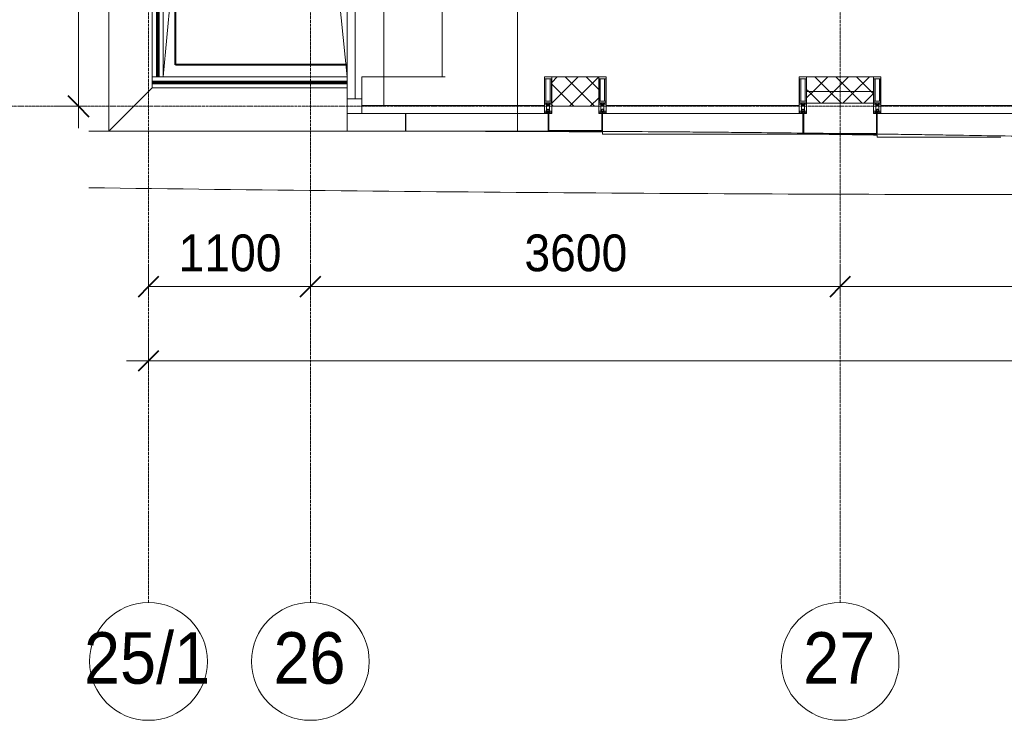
# Model space of a CAD drawing. Header units: millimetres. Extents: x 5617 to 101473, y 7718 to 212653.
# Tile 2 of 66: x 26655 to 33346, y 11226 to 15989. Entities that reach past the tile are written whole.
import ezdxf

# ---------------------------------------------------------------- set-up
doc = ezdxf.new("R2010")
doc.units = ezdxf.units.MM
for name, pattern in [('ADSK_Линия сетки', [25, 20, -2.5, 0, -2.5]), ('Линия сетки', [25, 20, -2.5, 0, -2.5]), ('Штрих_3_1_5_', [4.5, 3, -1.5]), ('Штриховая_ш3 п1_5', [4.5, 3, -1.5])]:
    doc.linetypes.add(name, pattern=pattern)
doc.layers.add('_Разделитель помещений_', color=4, linetype='Штриховая_ш3 п1_5', lineweight=40, true_color=0x00ffff)
for name, color, linetype, lineweight in [('Балясины', 7, 'Continuous', 30), ('Импосты витража', 7, 'Continuous', 18), ('Колонны', 7, 'Continuous', 18), ('Ограждение', 7, 'Continuous', 18), ('Оси', 7, 'Continuous', 9), ('Панели витража', 7, 'Continuous', 18), ('Перекрытия', 7, 'Continuous', 18), ('Поручни', 7, 'Continuous', 18), ('Размеры', 7, 'Continuous', 9), ('Размеры-100', 7, 'Continuous', 9), ('Стены разрез', 7, 'Continuous', 40), ('Стены штриховка', 7, 'Continuous', 40), ('Форма', 7, 'Continuous', 18), ('Формообразующий элемент-перекрытие', 7, 'Continuous', 18), ('Элементы узлов', 7, 'Continuous', 18)]:
    doc.layers.add(name, color=color, linetype=linetype, lineweight=lineweight)
doc.styles.add('Arial', font='arial.ttf', dxfattribs={"width": 0.9, "height": 250})
doc.styles.add('Arial_1', font='arial.ttf', dxfattribs={"width": 0.9, "height": 350})
doc.dimstyles.new('Основной_2_5_мм', dxfattribs={"dimscale": 304.8, "dimtxt": 255.06485, "dimasz": 0.463911, "dimexe": 0.492126, "dimexo": 0.492126, "dimgap": 0.098425, "dimtad": 1, "dimdec": 0, "dimdsep": 46, "dimtxsty": 'Arial', "dimblk1": 'OBLIQUE', "dimblk2": 'OBLIQUE', "dimsah": 1, "dimcen": 0.09, "dimdle": 0.492126, "dimazin": 2, "dimtfac": 1, "dimtdec": 4, "dimtix": 1, "dimtmove": 0, "dimatfit": 3, "dimfxl": 1, "dimtvp": 1, "dimtolj": 1, "dimtzin": 0, "dimlwd": 20, "dimlwe": 20, "dimarcsym": 2})
pattern_1 = [(45, (0, 0), (-70.71068, 70.71068), []), (135, (0, 0), (-70.71068, -70.71068), [])]

# ---------------------------------------------------------------- blocks, each defined once
blk = doc.blocks.new('135_SLK_K4_AR_rvt-1-МКСС_К4_L19_64_800_')
at = {"layer": '_Разделитель помещений_', "color": 131, "linetype": 'Штрих_3_1_5_', "true_color": 0xaaffff}
for p, q in [((103432.5, 15682.5), (103432.5, 23882.5)), ((104600, 15682.5), (103432.5, 15682.5))]:
    blk.add_line(p, q, dxfattribs=at)
blk = doc.blocks.new('Ограждение - Ограждение-5832918-МКСС_К4_L19_64_800_')
at = {"layer": 'Ограждение', "lineweight": 5}
for points in [[(21850, 163), (21850, 171), (20525, 171), (20525, 163), (21704.8, 163)], [(21850, 154), (21850, 162), (20525, 162), (20525, 154), (21704.8, 154)]]:
    blk.add_hatch(color=256, dxfattribs=at).paths.add_polyline_path(points)
at = {"layer": 'Поручни', "color": 253, "lineweight": 5, "true_color": 0xaaaaaa}
for p, q in [((20525, 200), (20554, 200)), ((20525, 171.5), (20525, 200)), ((21850, 171.5), (20525, 171.5)), ((21850, 171), (20525, 171)), ((20525, 171), (20525, 163)), ((20525, 162), (20525, 163)), ((20525, 163), (21850, 163)), ((21850, 162), (20525, 162)), ((20525, 162), (20525, 154)), ((20525, 154), (21850, 154)), ((21850, 153.5), (20525, 153.5)), ((20525, 125), (20525, 153.5)), ((20571, 200), (21850, 200)), ((21850, 163), (21850, 171)), ((21850, 154), (21850, 162)), ((21850, 125), (20525, 125))]:
    blk.add_line(p, q, dxfattribs=at)
blk = doc.blocks.new('Ограждение - 18Lx18W-7431883-МКСС_К4_L19_64_800_')
at = {"layer": 'Балясины', "color": 253, "lineweight": 5, "true_color": 0xaaaaaa}
for p, q in [((9, 9), (-9, 9)), ((-9, 9), (-9, -9)), ((9, -9), (9, 9)), ((-9, -9), (9, -9))]:
    blk.add_line(p, q, dxfattribs=at)
blk = doc.blocks.new('Ограждение - Ограждение-5832923-МКСС_К4_L19_64_800_')
at = {"layer": 'Ограждение', "lineweight": 5}
h = blk.add_hatch(color=256, dxfattribs=at)
h.paths.add_polyline_path([(20554, 200), (20562, 200), (20562, 1809.2), (20554, 1809.2), (20554, 379.3)])
h.paths.add_polyline_path([(20554, 1827.2), (20562, 1827.2), (20562, 3436.5), (20554, 3436.5), (20554, 2771.2)])
h = blk.add_hatch(color=256, dxfattribs=at)
h.paths.add_polyline_path([(20563, 200), (20571, 200), (20571, 1809.2), (20563, 1809.2), (20563, 379.3)])
h.paths.add_polyline_path([(20563, 1827.2), (20571, 1827.2), (20571, 3436.5), (20563, 3436.5), (20563, 2771.2)])
at = {"layer": 'Поручни', "color": 253, "lineweight": 5, "true_color": 0xaaaaaa}
for p, q in [((20525, 200), (20525, 3436.5)), ((20525, 3436.5), (20553.5, 3436.5)), ((20553.5, 1827.2), (20553.5, 3436.5)), ((20562, 3436.5), (20554, 3436.5)), ((20554, 3436.5), (20554, 1827.2)), ((20562, 1827.2), (20562, 3436.5)), ((20562, 3436.5), (20563, 3436.5)), ((20571, 3436.5), (20563, 3436.5)), ((20563, 3436.5), (20563, 1827.2)), ((20571, 1827.2), (20571, 3436.5)), ((20571.5, 1827.2), (20571.5, 3436.5)), ((20571.5, 3436.5), (20600, 3436.5)), ((20600, 3436.5), (20600, 200)), ((20553.5, 200), (20553.5, 1809.2)), ((20554, 1809.2), (20554, 200)), ((20562, 200), (20562, 1809.2)), ((20563, 1809.2), (20563, 200)), ((20571, 200), (20571, 1809.2)), ((20571.5, 200), (20571.5, 1809.2)), ((20553.5, 200), (20525, 200)), ((20554, 200), (20562, 200)), ((20563, 200), (20571, 200)), ((20600, 200), (20571.5, 200))]:
    blk.add_line(p, q, dxfattribs=at)
at = {"rotation": 180}
blk.add_blockref('Ограждение - 18Lx18W-7431883-МКСС_К4_L19_64_800_', (20562.5, 1818.2), dxfattribs=at)
blk = doc.blocks.new('System Panel - A_PAN_Glass-7508360-МКСС_К4_L19_64_800_')
at = {"layer": 'Панели витража', "color": 253, "lineweight": 5, "true_color": 0xaaaaaa}
for p, q in [((620, 55), (-620, 55)), ((-620, 55), (-620, 0)), ((-620, 0), (620, 0)), ((620, 0), (620, 55))]:
    blk.add_line(p, q, dxfattribs=at)
blk = doc.blocks.new('Rectangular Mullion - R_StandardFrame_50Wx250H-7127484-МКСС_К4_L19_64_800_')
at = {"layer": 'Импосты витража', "color": 253, "lineweight": 5, "true_color": 0xaaaaaa}
for p in [(104700, 15450), (105266.5, 15600)]:
    blk.add_line(p, (104700, 15600), dxfattribs=at)
blk = doc.blocks.new('System Panel - A_PAN_Glass-7508020-МКСС_К4_L19_64_800_')
at = {"layer": 'Панели витража', "color": 253, "lineweight": 5, "true_color": 0xaaaaaa}
for p, q in [((656.25, 55), (-656.25, 55)), ((-656.25, 55), (-656.25, 0)), ((-656.25, 0), (656.25, 0)), ((656.25, 0), (656.25, 55))]:
    blk.add_line(p, q, dxfattribs=at)
blk = doc.blocks.new('Rectangular Mullion - 50Wx250H-2623690-МКСС_К4_L19_64_800_')
at = {"layer": 'Элементы узлов', "color": 253, "lineweight": 5, "true_color": 0xaaaaaa}
for p, q in [((-25, 65.2), (-25, 250)), ((-25, 250), (0, 250)), ((-23, 237.3), (0, 237.3)), ((-23, 237.3), (-23, 73.6)), ((-14.9, 84), (-14.9, 237.3)), ((25, 250), (0, 250)), ((23, 237.3), (0, 237.3)), ((14.9, 84), (14.9, 237.3)), ((23, 237.3), (23, 73.6)), ((25, 65.2), (25, 250)), ((0, 84), (-23, 84)), ((-0.5, 73.6), (-23, 73.6)), ((-14, 71.3), (-14, 65.2)), ((-10, 71.3), (-14, 71.3)), ((-10, 53), (-10, 71.3)), ((-7, 65.2), (-5.9, 67.3)), ((-4.1, 67.3), (-5.9, 67.3)), ((-4.1, 67.3), (-2.9, 65.1)), ((0, 84), (23, 84)), ((0.5, 73.6), (23, 73.6)), ((4.1, 67.3), (2.9, 65.1)), ((4.1, 67.3), (5.9, 67.3)), ((7, 65.2), (5.9, 67.3)), ((10, 71.3), (14, 71.3)), ((10, 53), (10, 71.3)), ((14, 71.3), (14, 65.2)), ((-14, 65.2), (-25, 65.2)), ((-23.8, 14.6), (-25, 14.2)), ((-25, 0), (-25, 14.2)), ((-22.3, 17), (-23.8, 17)), ((-23.8, 17), (-23.8, 14.6)), ((-22.5, 10.6), (-23.8, 14.6)), ((-22.5, 10.6), (-23.7, 9.9)), ((-23.7, 1.3), (-23.7, 9.9)), ((-23.7, 1.3), (-11.8, 1.3)), ((-23.2, 10.2), (-22.5, 8)), ((-22.5, 8), (-22.5, 4.5)), ((-21.3, 4.5), (-22.5, 4.5)), ((-22.3, 17), (-22.3, 16)), ((-22.3, 16), (-21.3, 16)), ((-19, 17.6), (-21.3, 16)), ((-21.3, 4.5), (-21.3, 6.5)), ((-21.3, 6.5), (-14.2, 6.5)), ((-18.4, 16.6), (-19, 17.6)), ((-7.4, 16.6), (-18.4, 16.6)), ((-14.2, 6.5), (-14.2, 4.5)), ((-13.2, 4.5), (-14.2, 4.5)), ((-13.2, 4.5), (-12.2, 7.2)), ((-12.7, 7.6), (-11.3, 11.4)), ((-12.7, 7.6), (-11.8, 6.9)), ((-12.2, 9), (-12.2, 14.8)), ((-12.2, 14.8), (0, 14.8)), ((-11.8, 1.3), (-11.8, 6.9)), ((-10.5, 11.2), (-11.3, 11.4)), ((-10.5, 1.5), (-10.5, 11.2)), ((-4.8, 1.5), (-10.5, 1.5)), ((-8.7, 53), (-10, 53)), ((-10, 53), (-10, 17)), ((-10, 17), (-7.5, 17)), ((-8.7, 53), (-7, 54.7)), ((-8.5, 23), (-1.5, 30)), ((-8.5, 18.5), (-8.5, 23)), ((-7.5, 18.5), (-8.5, 18.5)), ((-7.5, 17), (-7.5, 18.5)), ((-7.4, 18), (-7.4, 16.6)), ((-2.6, 18), (-7.4, 18)), ((-7, 65.2), (-7, 54.7)), ((0, 8), (-4.8, 8)), ((-4.8, 1.5), (-4.8, 8)), ((-2.9, 65.1), (-2.9, 54.6)), ((-1.3, 53), (-2.9, 54.6)), ((-2.6, 18), (-2.6, 16.8)), ((-2.6, 16.8), (0, 16.8)), ((-1.5, 30), (0, 30)), ((0, 53), (-1.3, 53)), ((0, 53), (1.3, 53)), ((1.5, 30), (0, 30)), ((2.6, 16.8), (0, 16.8)), ((0, 14.8), (0, 16.8)), ((0, 14.8), (0, 16.8)), ((12.2, 14.8), (0, 14.8)), ((0, 0), (0, 8)), ((0, 8), (4.8, 8)), ((0, 0), (0, 8)), ((1.3, 53), (2.9, 54.6)), ((8.5, 23), (1.5, 30)), ((2.6, 18), (2.6, 16.8)), ((2.6, 18), (7.4, 18)), ((2.9, 65.1), (2.9, 54.6)), ((4.8, 1.5), (4.8, 8)), ((4.8, 1.5), (10.5, 1.5)), ((7, 65.2), (7, 54.7)), ((8.7, 53), (7, 54.7)), ((7.4, 18), (7.4, 16.6)), ((7.4, 16.6), (18.4, 16.6)), ((7.5, 18.5), (8.5, 18.5)), ((7.5, 17), (7.5, 18.5)), ((10, 17), (7.5, 17)), ((8.5, 18.5), (8.5, 23)), ((8.7, 53), (10, 53)), ((10, 53), (10, 17)), ((10.5, 11.2), (11.3, 11.4)), ((10.5, 1.5), (10.5, 11.2)), ((12.7, 7.6), (11.3, 11.4)), ((12.7, 7.6), (11.8, 6.9)), ((11.8, 1.3), (11.8, 6.9)), ((23.7, 1.3), (11.8, 1.3)), ((12.2, 9), (12.2, 14.8)), ((13.2, 4.5), (12.2, 7.2)), ((13.2, 4.5), (14.2, 4.5)), ((14, 65.2), (25, 65.2)), ((21.3, 6.5), (14.2, 6.5)), ((14.2, 6.5), (14.2, 4.5)), ((18.4, 16.6), (19, 17.6)), ((19, 17.6), (21.3, 16)), ((22.3, 16), (21.3, 16)), ((21.3, 4.5), (21.3, 6.5)), ((21.3, 4.5), (22.5, 4.5)), ((22.3, 17), (22.3, 16)), ((22.3, 17), (23.8, 17)), ((22.5, 10.6), (23.8, 14.6)), ((22.5, 10.6), (23.7, 9.9)), ((23.2, 10.2), (22.5, 8)), ((22.5, 8), (22.5, 4.5)), ((23.7, 1.3), (23.7, 9.9)), ((23.8, 17), (23.8, 14.6)), ((23.8, 14.6), (25, 14.2)), ((25, 0), (25, 14.2)), ((-25, 0), (0, 0)), ((25, 0), (0, 0))]:
    blk.add_line(p, q, dxfattribs=at)
for centre, start, end in [((-0.5, 73.1), 360, 90), ((0.5, 73.1), 90, 180)]:
    blk.add_arc(centre, 0.5, start, end, dxfattribs=at)
blk = doc.blocks.new('Rectangular Mullion - R_StandardFrame_50Wx250H-7505732-МКСС_К4_L19_64_800_')
at = {"layer": 'Импосты витража', "color": 253, "lineweight": 5, "true_color": 0xaaaaaa}
for p, q in [((-25, -250), (-25, 0)), ((-25, 0), (0, 0)), ((5, 0), (25, 0)), ((25, 0), (25, -250)), ((25, -250), (-25, -250))]:
    blk.add_line(p, q, dxfattribs=at)
blk = doc.blocks.new('Rectangular Mullion - R_StandardFrame_50Wx250H-7505731-МКСС_К4_L19_64_800_')
at = {"layer": 'Импосты витража', "color": 253, "lineweight": 5, "true_color": 0xaaaaaa}
for p, q in [((-25, -250), (-25, 0)), ((-25, 0), (-5, 0)), ((0, 0), (25, 0)), ((25, 0), (25, -250)), ((25, -250), (-25, -250))]:
    blk.add_line(p, q, dxfattribs=at)
blk = doc.blocks.new('System Panel - A_PAN_Glass-7511211-МКСС_К4_L19_64_800_')
at = {"layer": 'Панели витража', "color": 253, "lineweight": 5, "true_color": 0xaaaaaa}
for p, q in [((656.25, 55), (-656.25, 55)), ((-656.25, 55), (-656.25, 0)), ((-656.25, 0), (656.25, 0)), ((656.25, 0), (656.25, 55))]:
    blk.add_line(p, q, dxfattribs=at)
blk = doc.blocks.new('Rectangular Mullion - R_StandardFrame_50Wx250H-V54-МКСС_К4_L19_64_800_')
at = {"layer": 'Импосты витража', "color": 253, "lineweight": 5, "true_color": 0xaaaaaa}
for p, q in [((-25, -250), (-25, 0)), ((-25, 0), (-5, 0)), ((0, 0), (25, 0)), ((25, 0), (25, -250)), ((25, -250), (-25, -250))]:
    blk.add_line(p, q, dxfattribs=at)
blk = doc.blocks.new('System Panel - A_PAN_Glass-7491648-МКСС_К4_L19_64_800_')
at = {"layer": 'Панели витража', "color": 253, "lineweight": 5, "true_color": 0xaaaaaa}
for p, q in [((720, 55), (-720, 55)), ((-720, 55), (-720, 0)), ((-720, 0), (720, 0)), ((720, 0), (720, 55))]:
    blk.add_line(p, q, dxfattribs=at)
blk = doc.blocks.new('Rectangular Mullion - R_StandardFrame_50Wx250H-7122652-МКСС_К4_L19_64_800_')
at = {"layer": 'Импосты витража', "color": 253, "lineweight": 5, "true_color": 0xaaaaaa}
for p in [(104655, 16890), (104850, 15405)]:
    blk.add_line(p, (104850, 16890), dxfattribs=at)
blk = doc.blocks.new('Quad Corner Mullion - Q_0_100_-50-7508328-МКСС_К4_L19_64_800_')
at = {"layer": 'Импосты витража', "color": 253, "lineweight": 5, "true_color": 0xaaaaaa}
for p, q in [((0, 0), (-100, 0)), ((-100, 0), (-100, -100)), ((0, -100), (0, 0)), ((-100, -100), (0, -100))]:
    blk.add_line(p, q, dxfattribs=at)
blk = doc.blocks.new('A_SLK_PAN_Type1 - Прямой тип панели-6537784-МКСС_К4_L19_64_800_')
at = {"layer": 'Колонны', "lineweight": 5}
for p, q in [((-252.5, 140), (252.5, 140)), ((-252.5, 0), (-252.5, 140)), ((-247.5, 135), (-247.5, 0)), ((247.5, 135), (-247.5, 135)), ((247.5, 0), (247.5, 135)), ((252.5, 140), (252.5, 0)), ((-247.5, 0), (-252.5, 0)), ((252.5, 0), (247.5, 0))]:
    blk.add_line(p, q, dxfattribs=at)
blk = doc.blocks.new('A_SLK_PAN_Type1 - Прямой тип панели-6537786-МКСС_К4_L19_64_800_')
at = {"layer": 'Колонны', "lineweight": 5}
for p, q in [((-185, 120), (185, 120)), ((-185, 0), (-185, 120)), ((-180, 115), (-180, 0)), ((180, 115), (-180, 115)), ((180, 0), (180, 115)), ((185, 120), (185, 0)), ((-180, 0), (-185, 0)), ((185, 0), (180, 0))]:
    blk.add_line(p, q, dxfattribs=at)
blk = doc.blocks.new('A_OGR_PAN_Отлив - A_OGR_PAN_Отлив-6122042-МКСС_К4_L19_64_800_')
at = {"layer": 'Колонны', "color": 253, "lineweight": 5, "true_color": 0xaaaaaa}
for q in [(-681.2, -145.7), (157.8, -160)]:
    blk.add_line((-681.2, -160), q, dxfattribs=at)
blk = doc.blocks.new('A_OGR_PAN_Отлив - A_OGR_PAN_Отлив-6122033-МКСС_К4_L19_64_800_')
at = {"layer": 'Колонны', "color": 253, "lineweight": 5, "true_color": 0xaaaaaa}
for q in [(-681.2, -124.1), (681.2, -140)]:
    blk.add_line((-681.2, -140), q, dxfattribs=at)
blk = doc.blocks.new('A_OGR_PAN_Отлив - A_OGR_PAN_Отлив-6286440-МКСС_К4_L19_64_800_')
at = {"layer": 'Колонны', "color": 253, "lineweight": 5, "true_color": 0xaaaaaa}
for q in [(-483.7, 0), (-234, -120)]:
    blk.add_line((-483.7, -120), q, dxfattribs=at)
blk = doc.blocks.new('135_SLK_K4_AR_FCD_rvt-1-МКСС_К4_L19_64_800_')
at = {"layer": 'Стены разрез', "lineweight": 5, "true_color": 0xaaaaaa}
h = blk.add_hatch(dxfattribs=at)
h.set_pattern_fill('FP_4', color=253, style=0, pattern_type=2)
h.set_pattern_definition(pattern_1)
h.paths.add_polyline_path([(106065.7, 15400), (106310, 15400), (106310, 15600), (105990, 15600), (105990, 15400)])
h = blk.add_hatch(dxfattribs=at)
h.set_pattern_fill('FP_4', color=253, style=0, pattern_type=2)
h.set_pattern_definition(pattern_1)
h.paths.add_polyline_path([(108177.5, 15500), (108177.5, 15600), (107722.5, 15600), (107722.5, 15500)])
h = blk.add_hatch(dxfattribs=at)
h.set_pattern_fill('FP_4', color=253, style=0, pattern_type=2)
h.set_pattern_definition(pattern_1)
h.paths.add_polyline_path([(108177.5, 15420), (108177.5, 15500), (107722.5, 15500), (107722.5, 15420), (107945.2, 15420)])
at = {"layer": 'Колонны', "color": 253, "lineweight": 5, "true_color": 0xaaaaaa}
for p in [(104997.5, 15350), (104600, 15230)]:
    blk.add_line(p, (104997.5, 15230), dxfattribs=at)
at = {"layer": 'Перекрытия', "color": 253, "lineweight": 5, "true_color": 0xaaaaaa}
for p, q in [((102980, 15230), (102980, 24250)), ((103925.3, 21938.2), (103350, 15600)), ((104600, 15600), (103944.1, 21941.3)), ((103275, 15525), (102980, 15230)), ((104600, 15350), (104600, 15230)), ((104600, 15230), (102980, 15230))]:
    blk.add_line(p, q, dxfattribs=at)
at = {"layer": 'Стены разрез', "color": 253, "lineweight": 9, "true_color": 0xaaaaaa}
for p, q in [((106310, 15600), (105990, 15600)), ((105990, 15600), (105990, 15400)), ((106310, 15400), (106310, 15600)), ((108177.5, 15600), (107722.5, 15600)), ((107722.5, 15600), (107722.5, 15420)), ((108177.5, 15420), (108177.5, 15600)), ((105990, 15400), (106310, 15400)), ((107722.5, 15420), (108177.5, 15420))]:
    blk.add_line(p, q, dxfattribs=at)
at = {"layer": 'Стены штриховка', "color": 253, "lineweight": 9, "true_color": 0xaaaaaa}
blk.add_line((108177.5, 15500), (107722.5, 15500), dxfattribs=at)
at = {"layer": 'Форма', "color": 253, "lineweight": 9, "true_color": 0xaaaaaa}
blk.add_line((105757.1, 17730), (105757.1, 15230), dxfattribs=at)
at = {"layer": 'Форма', "color": 253, "lineweight": 5, "true_color": 0xaaaaaa}
for p, q in [((102843.8, 15230), (102980, 15230)), ((105247.3, 15230), (105757.1, 15230))]:
    blk.add_line(p, q, dxfattribs=at)
at = {"layer": 'Форма', "color": 253, "lineweight": 9, "true_color": 0xaaaaaa}
for points, knots in [([(105757.1, 15230), (105864.4, 15230), (106079.3, 15229.7), (106402.6, 15228.6), (106672.5, 15227.1), (106888.6, 15225.5), (107050.7, 15224.3), (107212.6, 15222.8), (107428.3, 15220.7), (107589.8, 15219), (107697.5, 15217.7)], [-1, -1, -1, -1, -0.98958333, -0.97916667, -0.96875, -0.96354167, -0.95833333, -0.953125, -0.94791667, -0.9375, -0.9375, -0.9375, -0.9375]), ([(108202.3, 15211.3), (108249.6, 15210.7), (108350.8, 15209.3), (108506, 15207), (108721.6, 15203.8), (108990.9, 15199.5), (109260.2, 15194.9), (109451.5, 15191.6), (109535.2, 15190.1), (109564.9, 15189.5)], [-0.92122879, -0.92122879, -0.92122879, -0.92122879, -0.91666667, -0.91145833, -0.90625, -0.89583333, -0.88541667, -0.88020833, -0.87733645, -0.87733645, -0.87733645, -0.87733645])]:
    blk.add_open_spline(points, degree=3, knots=knots, dxfattribs=at)
blk.add_open_spline([(107702.6, 15217.7), (107753, 15217.1), (107803.5, 15216.5), (107854, 15215.9)], degree=3, dxfattribs=at)
at = {"layer": 'Форма', "color": 253, "lineweight": 5, "true_color": 0xaaaaaa}
blk.add_open_spline([(102843.6, 14845.9), (105119.8, 14815.8), (108992, 14785.5), (112939.9, 14812.1), (114511.7, 14829.1)], degree=3, knots=[43.80859, 43.80859, 43.80859, 43.80859, 55.669869, 63.58486, 63.58486, 63.58486, 63.58486], dxfattribs=at)
at = {"layer": 'Формообразующий элемент-перекрытие', "color": 253, "lineweight": 5, "true_color": 0xaaaaaa}
blk.add_line((105245.1, 15600), (105245.1, 17382.5), dxfattribs=at)
for points, knots in [([(106334.2, 15225.8), (106234.2, 15226.5), (105871.2, 15228.7), (105508.1, 15229.8), (105245.1, 15230)], [0.96548774, 0.96548774, 0.96548774, 0.96548774, 0.975, 1, 1, 1, 1]), ([(108202.5, 15204.1), (108137.1, 15205.1), (108001.8, 15207.2), (107866.6, 15209.1), (107796.7, 15210.1)], [0.90628246, 0.90628246, 0.90628246, 0.90628246, 0.9125, 0.91914438, 0.91914438, 0.91914438, 0.91914438])]:
    blk.add_open_spline(points, degree=3, knots=knots, dxfattribs=at)
at = {"layer": 'Импосты витража', "color": 253, "lineweight": 5, "true_color": 0xaaaaaa}
for name, p in [('Rectangular Mullion - R_StandardFrame_50Wx250H-7122652-МКСС_К4_L19_64_800_', (0, 0)), ('Rectangular Mullion - R_StandardFrame_50Wx250H-7127484-МКСС_К4_L19_64_800_', (0, 0)), ('Rectangular Mullion - 50Wx250H-2623690-МКСС_К4_L19_64_800_', (105965, 15350)), ('Rectangular Mullion - 50Wx250H-2623690-МКСС_К4_L19_64_800_', (106335, 15350)), ('Rectangular Mullion - 50Wx250H-2623690-МКСС_К4_L19_64_800_', (107697.5, 15350)), ('Rectangular Mullion - 50Wx250H-2623690-МКСС_К4_L19_64_800_', (108202.5, 15350))]:
    blk.add_blockref(name, p, dxfattribs=at)
at = {"layer": 'Импосты витража', "color": 253, "lineweight": 5, "true_color": 0xaaaaaa, "extrusion": (0, 0, -1), "rotation": 180}
for name, p in [('Rectangular Mullion - R_StandardFrame_50Wx250H-7505732-МКСС_К4_L19_64_800_', (-105965, 15350)), ('Rectangular Mullion - R_StandardFrame_50Wx250H-V54-МКСС_К4_L19_64_800_', (-106335, 15350)), ('Rectangular Mullion - R_StandardFrame_50Wx250H-7505732-МКСС_К4_L19_64_800_', (-107697.5, 15350)), ('Rectangular Mullion - R_StandardFrame_50Wx250H-7505731-МКСС_К4_L19_64_800_', (-108202.5, 15350))]:
    blk.add_blockref(name, p, dxfattribs=at)
at = {"layer": 'Импосты витража', "color": 253, "lineweight": 5, "true_color": 0xaaaaaa, "rotation": 180}
blk.add_blockref('Quad Corner Mullion - Q_0_100_-50-7508328-МКСС_К4_L19_64_800_', (104600, 15350), dxfattribs=at)
at = {"layer": 'Колонны', "color": 253, "lineweight": 5, "true_color": 0xaaaaaa}
for name, p in [('A_OGR_PAN_Отлив - A_OGR_PAN_Отлив-6286440-МКСС_К4_L19_64_800_', (105481.3, 15350)), ('A_OGR_PAN_Отлив - A_OGR_PAN_Отлив-6122033-МКСС_К4_L19_64_800_', (107016.3, 15350)), ('A_OGR_PAN_Отлив - A_OGR_PAN_Отлив-6122042-МКСС_К4_L19_64_800_', (108883.8, 15350))]:
    blk.add_blockref(name, p, dxfattribs=at)
at = {"layer": 'Колонны', "color": 253, "lineweight": 5, "true_color": 0xaaaaaa, "rotation": 180}
for name, p in [('A_SLK_PAN_Type1 - Прямой тип панели-6537786-МКСС_К4_L19_64_800_', (106150, 15350)), ('A_SLK_PAN_Type1 - Прямой тип панели-6537784-МКСС_К4_L19_64_800_', (107950, 15350))]:
    blk.add_blockref(name, p, dxfattribs=at)
at = {"layer": 'Ограждение', "color": 253, "lineweight": 5, "true_color": 0xaaaaaa}
for name in ['Ограждение - Ограждение-5832923-МКСС_К4_L19_64_800_', 'Ограждение - Ограждение-5832918-МКСС_К4_L19_64_800_']:
    blk.add_blockref(name, (82750, 15400), dxfattribs=at)
at = {"layer": 'Панели витража', "color": 253, "lineweight": 5, "true_color": 0xaaaaaa, "rotation": 270}
blk.add_blockref('System Panel - A_PAN_Glass-7491648-МКСС_К4_L19_64_800_', (104600, 16170), dxfattribs=at)
at = {"layer": 'Панели витража', "color": 253, "lineweight": 5, "true_color": 0xaaaaaa}
for name, p in [('System Panel - A_PAN_Glass-7508360-МКСС_К4_L19_64_800_', (105320, 15350)), ('System Panel - A_PAN_Glass-7511211-МКСС_К4_L19_64_800_', (107016.3, 15350)), ('System Panel - A_PAN_Glass-7508020-МКСС_К4_L19_64_800_', (108883.8, 15350))]:
    blk.add_blockref(name, p, dxfattribs=at)
blk = doc.blocks.new('Ось сетки - Круг_Ø8 мм-6577-МКСС_К4_L19_64_800_')
at = {"layer": 'Оси', "lineweight": 20}
for start, end in [(360, 180), (180, 360)]:
    blk.add_arc((0, 0), 4, start, end, dxfattribs=at)
blk = doc.blocks.new('DIMBLOCK1-МКСС_К4_L19_64_800_')
at = {"layer": 'Размеры-100', "lineweight": 20, "transparency": 16777216}
for p, q in [((27530.3, 14173.9), (27530.3, 14323.9)), ((28630.3, 14173.9), (28630.3, 14323.9)), ((27530.3, 14173.9), (28630.3, 14173.9)), ((27530.3, 14173.9), (27530.3, 14123.9)), ((28630.3, 14173.9), (28630.3, 14123.9))]:
    blk.add_line(p, q, dxfattribs=at)
at = {"layer": 'Размеры-100', "lineweight": 40, "transparency": 16777216}
for p, q in [((27530.3, 14173.9), (27601, 14244.6)), ((28630.3, 14173.9), (28701, 14244.6)), ((27530.3, 14173.9), (27459.6, 14103.2)), ((28630.3, 14173.9), (28559.6, 14103.2))]:
    blk.add_line(p, q, dxfattribs=at)
at = {"layer": 'Размеры-100', "color": 0, "lineweight": 20, "transparency": 16777216, "insert": (27734.9, 14528.5), "char_height": 250, "width": 828.765, "attachment_point": 1, "line_spacing_factor": 0.941778, "style": 'Arial'}
blk.add_mtext('1100', dxfattribs=at)
blk = doc.blocks.new('_Oblique')
at = {"color": 0, "linetype": 'ByBlock', "lineweight": -2}
blk.add_line((-0.5, -0.5), (0.5, 0.5), dxfattribs=at)
blk = doc.blocks.new('DIMBLOCK2-МКСС_К4_L19_64_800_')
at = {"layer": 'Размеры-100', "lineweight": 20, "transparency": 16777216}
for p, q in [((28630.3, 14173.9), (28630.3, 14323.9)), ((32230.3, 14173.9), (32230.3, 14323.9)), ((28630.3, 14173.9), (32230.3, 14173.9)), ((28630.3, 14173.9), (28630.3, 14123.9)), ((32230.3, 14173.9), (32230.3, 14123.9))]:
    blk.add_line(p, q, dxfattribs=at)
at = {"layer": 'Размеры-100', "lineweight": 40, "transparency": 16777216}
for p, q in [((28630.3, 14173.9), (28701, 14244.6)), ((32230.3, 14173.9), (32301, 14244.6)), ((28630.3, 14173.9), (28559.6, 14103.2)), ((32230.3, 14173.9), (32159.6, 14103.2))]:
    blk.add_line(p, q, dxfattribs=at)
at = {"layer": 'Размеры-100', "color": 0, "lineweight": 20, "transparency": 16777216, "insert": (30084.9, 14528.5), "char_height": 250, "width": 828.765, "attachment_point": 1, "line_spacing_factor": 0.941778, "style": 'Arial'}
blk.add_mtext('3600', dxfattribs=at)
blk = doc.blocks.new('DIMBLOCK3-МКСС_К4_L19_64_800_')
at = {"layer": 'Размеры-100', "lineweight": 20, "transparency": 16777216}
for p, q in [((32230.3, 14173.9), (32230.3, 14323.9)), ((35830.3, 14173.9), (35830.3, 14323.9)), ((32230.3, 14173.9), (35830.3, 14173.9)), ((32230.3, 14173.9), (32230.3, 14123.9)), ((35830.3, 14173.9), (35830.3, 14123.9))]:
    blk.add_line(p, q, dxfattribs=at)
at = {"layer": 'Размеры-100', "lineweight": 40, "transparency": 16777216}
for p, q in [((32230.3, 14173.9), (32301, 14244.6)), ((35830.3, 14173.9), (35901, 14244.6)), ((32230.3, 14173.9), (32159.6, 14103.2)), ((35830.3, 14173.9), (35759.6, 14103.2))]:
    blk.add_line(p, q, dxfattribs=at)
at = {"layer": 'Размеры-100', "color": 0, "lineweight": 20, "transparency": 16777216, "insert": (33684.9, 14528.5), "char_height": 250, "width": 828.765, "attachment_point": 1, "line_spacing_factor": 0.941778, "style": 'Arial'}
blk.add_mtext('3600', dxfattribs=at)
blk = doc.blocks.new('DIMBLOCK14-МКСС_К4_L19_64_800_')
at = {"layer": 'Размеры-100', "lineweight": 20, "transparency": 16777216}
for p, q in [((27530.3, 13669.4), (27530.3, 13819.4)), ((61030.3, 13669.4), (61030.3, 13819.4)), ((27380.3, 13669.4), (61180.3, 13669.4)), ((27530.3, 13669.4), (27530.3, 13619.4)), ((61030.3, 13669.4), (61030.3, 13619.4))]:
    blk.add_line(p, q, dxfattribs=at)
at = {"layer": 'Размеры-100', "lineweight": 40, "transparency": 16777216}
for p, q in [((27530.3, 13669.4), (27601, 13740.1)), ((61030.3, 13669.4), (61101, 13740.1)), ((27530.3, 13669.4), (27459.6, 13598.7)), ((61030.3, 13669.4), (60959.6, 13598.7))]:
    blk.add_line(p, q, dxfattribs=at)
at = {"layer": 'Размеры-100', "color": 0, "lineweight": 20, "transparency": 16777216, "insert": (43848.6, 14024), "char_height": 250, "width": 1035.956, "attachment_point": 1, "line_spacing_factor": 0.941778, "style": 'Arial'}
blk.add_mtext('33500', dxfattribs=at)
blk = doc.blocks.new('DIMBLOCK15-МКСС_К4_L19_64_800_')
at = {"layer": 'Размеры-100', "lineweight": 40, "transparency": 16777216}
for p, q in [((27054.2, 18800), (26983.5, 18870.7)), ((27054.2, 18800), (27124.9, 18729.3)), ((27054.2, 15400), (26983.5, 15470.7)), ((27054.2, 15400), (27124.9, 15329.3))]:
    blk.add_line(p, q, dxfattribs=at)
at = {"layer": 'Размеры-100', "lineweight": 20, "transparency": 16777216}
for p, q in [((27054.2, 18800), (26904.2, 18800)), ((27054.2, 15250), (27054.2, 18800)), ((27054.2, 18800), (27104.2, 18800)), ((27054.2, 15400), (26904.2, 15400)), ((27054.2, 15400), (27104.2, 15400))]:
    blk.add_line(p, q, dxfattribs=at)
at = {"layer": 'Размеры-100', "color": 0, "lineweight": 20, "transparency": 16777216, "insert": (26699.6, 16754.7), "char_height": 250, "width": 828.765, "attachment_point": 1, "rotation": 90, "line_spacing_factor": 0.941778, "style": 'Arial'}
blk.add_mtext('3400', dxfattribs=at)

msp = doc.modelspace()

# ---------------------------------------------------------------- linework, layer by layer
at = {"layer": 'Оси', "linetype": 'Линия сетки'}
for p, q in [((27530.3, 12025.7), (27530.3, 33220)), ((28630.3, 12025.7), (28630.3, 33220)), ((32230.3, 12025.7), (32230.3, 33220))]:
    msp.add_line(p, q, dxfattribs=at)
at = {"layer": 'Оси', "linetype": 'ADSK_Линия сетки'}
msp.add_line((61271.8, 15400), (24565.1, 15400), dxfattribs=at)

# ---------------------------------------------------------------- block references
at = {"lineweight": 5}
for name in ['135_SLK_K4_AR_FCD_rvt-1-МКСС_К4_L19_64_800_', '135_SLK_K4_AR_rvt-1-МКСС_К4_L19_64_800_']:
    msp.add_blockref(name, (-75719.7, 0), dxfattribs=at)
at = {"layer": 'Оси', "lineweight": 20, "xscale": 99.99999999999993, "yscale": 99.99999999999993, "zscale": 99.99999999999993}
for p in [(27530.3, 11625.7), (28630.3, 11625.7), (32230.3, 11625.7)]:
    msp.add_blockref('Ось сетки - Круг_Ø8 мм-6577-МКСС_К4_L19_64_800_', p, dxfattribs=at)

# ---------------------------------------------------------------- texts
at = {"layer": 'Оси', "char_height": 350, "attachment_point": 1, "style": 'Arial_1'}
for s, insert, width in [('25/1', (27092, 11824.7), 1060.633), ('26', (28379.7, 11824.7), 606.076), ('27', (31979.7, 11824.7), 606.076)]:
    msp.add_mtext(s, dxfattribs=dict(at, insert=insert, width=width))

# ---------------------------------------------------------------- dimensions: what is measured, and where the dimension line sits
at = {"layer": 'Размеры', "lineweight": 20}
dim = msp.add_linear_dim(base=(27054.2, 18800), p1=(26954.2, 15400), p2=(26954.2, 18800), angle=90, dimstyle='Основной_2_5_мм', override={"dimpost": '<>', "dimfxl": 3400}, dxfattribs=at)
dim.commit()
dim.dimension.update_dxf_attribs({"geometry": 'DIMBLOCK15-МКСС_К4_L19_64_800_', "text_midpoint": (26896.5, 17100)})
for base, p1, p2, override, picture, middle in [((28630.3, 14173.9), (27530.3, 14273.9), (28630.3, 14273.9), {"dimpost": '<>', "dimfxl": 1100}, 'DIMBLOCK1-МКСС_К4_L19_64_800_', (28080.3, 14331.6)), ((32230.3, 14173.9), (28630.3, 14273.9), (32230.3, 14273.9), {"dimpost": '<>', "dimfxl": 3600}, 'DIMBLOCK2-МКСС_К4_L19_64_800_', (30430.3, 14331.6)), ((35830.3, 14173.9), (32230.3, 14273.9), (35830.3, 14273.9), {"dimpost": '<>', "dimfxl": 3600}, 'DIMBLOCK3-МКСС_К4_L19_64_800_', (34030.3, 14331.6)), ((61030.3, 13669.4), (27530.3, 13769.4), (61030.3, 13769.4), {"dimpost": '<>', "dimfxl": 33500}, 'DIMBLOCK14-МКСС_К4_L19_64_800_', (44280.3, 13827.1))]:
    dim = msp.add_linear_dim(base=base, p1=p1, p2=p2, dimstyle='Основной_2_5_мм', override=override, dxfattribs=at)
    dim.commit()
    dim.dimension.update_dxf_attribs({"geometry": picture, "text_midpoint": middle})

doc.saveas('drawing.dxf')
